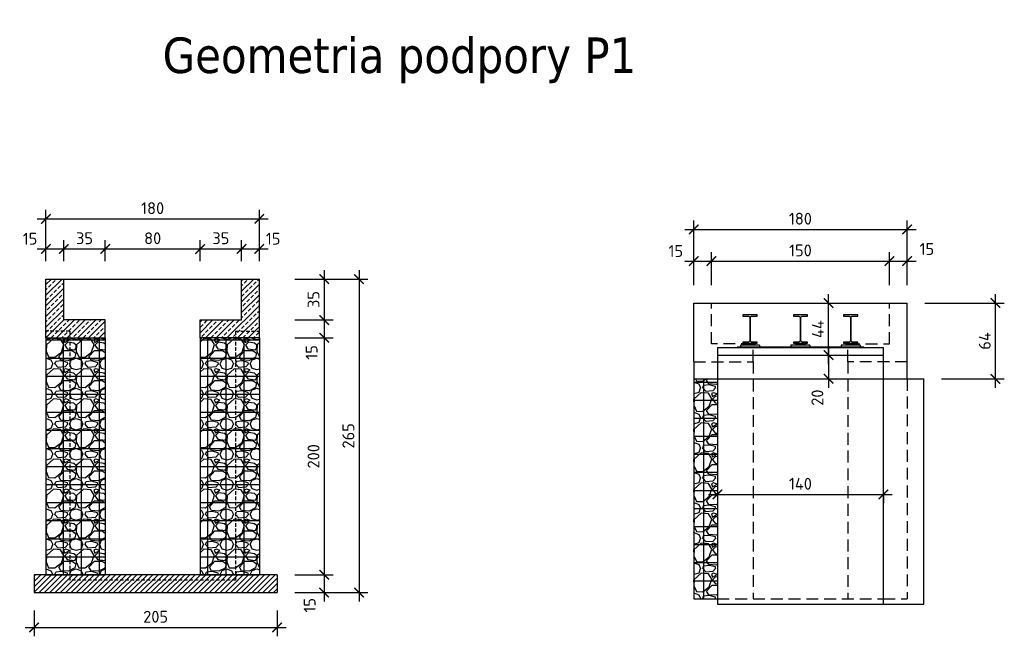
# Model space of a CAD drawing. Header units: millimetres. Extents: x 50975 to 116025, y -42779 to -16535.
# Tile 23 of 28: x 63956 to 64787, y -18641 to -18121. Entities that reach past the tile are written whole.
import ezdxf

# ---------------------------------------------------------------- set-up
doc = ezdxf.new("R2010")
doc.units = ezdxf.units.MM
doc.header["$LTSCALE"] = 40
doc.header["$PDMODE"] = 35
doc.header["$PDSIZE"] = 10
doc.linetypes.add('DASHED2', pattern=[0.375, 0.25, -0.125])
doc.layers.get('0').transparency = 0.4
doc.layers.get('Defpoints').transparency = 0.4
for name, color, linetype in [('K01', 94, 'Continuous'), ('K02', 253, 'Continuous'), ('K025', 161, 'Continuous'), ('K10', 10, 'Continuous')]:
    doc.layers.add(name, color=color, linetype=linetype)
doc.styles.get("Standard").update_dxf_attribs({"font": 'isocpeur.ttf', "height": 10})
doc.linetypes.add('ZIGZAG', pattern='A,0.00254,-5.08,[131,ltypeshp.shx,S=5.08,R=0,X=-5.08,Y=0],-10.16,[131,ltypeshp.shx,S=5.08,R=180,X=5.08,Y=0],-5.08', length=20.32254)
doc.dimstyles.new('ARCHIC', dxfattribs={"dimtxt": 10, "dimasz": 8, "dimexe": 7.5, "dimexo": 15, "dimgap": 4, "dimtad": 1, "dimdec": 1, "dimrnd": 0.5, "dimtxsty": 'Standard', "dimblk": 'ARCHTICK', "dimcen": 12.5, "dimdle": 7.5, "dimclrd": 94, "dimclre": 94, "dimclrt": 151, "dimazin": 2, "dimtfac": 1, "dimtdec": 1, "dimtmove": 2, "dimatfit": 3, "dimfxl": 7.5, "dimarcsym": 0})

# ---------------------------------------------------------------- blocks, each defined once
blk = doc.blocks.new('_ArchTick')
at = {"color": 0, "linetype": 'ByBlock', "const_width": 0.15}
blk.add_lwpolyline([(-0.5, -0.5), (0.5, 0.5)], dxfattribs=at)
blk = doc.blocks.new('*D322')
at = {"layer": 'Defpoints', "color": 0}
for p in [(63993.33, -18314.65), (63978.33, -18340.05), (63993.33, -18340.05)]:
    blk.add_point(p, dxfattribs=at)
at = {"layer": 'K025', "color": 94, "lineweight": -2}
for p, q in [((63978.33, -18325.05), (63978.33, -18307.15)), ((63993.33, -18325.05), (63993.33, -18307.15)), ((63970.83, -18314.65), (64000.83, -18314.65))]:
    blk.add_line(p, q, dxfattribs=at)
at = {"layer": 'K025', "color": 94, "lineweight": -2, "xscale": 8, "yscale": 8, "zscale": 8, "rotation": 180}
blk.add_blockref('_ArchTick', (63978.33, -18314.65), dxfattribs=at)
at = {"layer": 'K025', "color": 94, "lineweight": -2, "xscale": 8, "yscale": 8, "zscale": 8}
blk.add_blockref('_ArchTick', (63993.33, -18314.65), dxfattribs=at)
at = {"layer": 'K025', "color": 151, "insert": (63964.88, -18306.03), "char_height": 10, "attachment_point": 5}
blk.add_mtext('15', dxfattribs=at)
blk = doc.blocks.new('*D323')
at = {"layer": 'Defpoints', "color": 0}
for p in [(64028.33, -18314.65), (63993.33, -18340.05), (64028.33, -18340.05)]:
    blk.add_point(p, dxfattribs=at)
at = {"layer": 'K025', "color": 94, "lineweight": -2}
for p, q in [((63993.33, -18325.05), (63993.33, -18307.15)), ((64028.33, -18325.05), (64028.33, -18307.15)), ((63985.83, -18314.65), (64035.83, -18314.65))]:
    blk.add_line(p, q, dxfattribs=at)
at = {"layer": 'K025', "color": 94, "lineweight": -2, "xscale": 8, "yscale": 8, "zscale": 8, "rotation": 180}
blk.add_blockref('_ArchTick', (63993.33, -18314.65), dxfattribs=at)
at = {"layer": 'K025', "color": 94, "lineweight": -2, "xscale": 8, "yscale": 8, "zscale": 8}
blk.add_blockref('_ArchTick', (64028.33, -18314.65), dxfattribs=at)
at = {"layer": 'K025', "color": 151, "insert": (64010.83, -18305.65), "char_height": 10, "attachment_point": 5}
blk.add_mtext('35', dxfattribs=at)
blk = doc.blocks.new('*D324')
at = {"layer": 'Defpoints', "color": 0}
for p in [(64108.33, -18314.65), (64028.33, -18340.05), (64108.33, -18340.05)]:
    blk.add_point(p, dxfattribs=at)
at = {"layer": 'K025', "color": 94, "lineweight": -2}
for p, q in [((64028.33, -18325.05), (64028.33, -18307.15)), ((64108.33, -18325.05), (64108.33, -18307.15)), ((64020.83, -18314.65), (64115.83, -18314.65))]:
    blk.add_line(p, q, dxfattribs=at)
at = {"layer": 'K025', "color": 94, "lineweight": -2, "xscale": 8, "yscale": 8, "zscale": 8, "rotation": 180}
blk.add_blockref('_ArchTick', (64028.33, -18314.65), dxfattribs=at)
at = {"layer": 'K025', "color": 94, "lineweight": -2, "xscale": 8, "yscale": 8, "zscale": 8}
blk.add_blockref('_ArchTick', (64108.33, -18314.65), dxfattribs=at)
at = {"layer": 'K025', "color": 151, "insert": (64068.33, -18305.65), "char_height": 10, "attachment_point": 5}
blk.add_mtext('80', dxfattribs=at)
blk = doc.blocks.new('*D325')
at = {"layer": 'Defpoints', "color": 0}
for p in [(64143.33, -18314.65), (64108.33, -18340.05), (64143.33, -18340.05)]:
    blk.add_point(p, dxfattribs=at)
at = {"layer": 'K025', "color": 94, "lineweight": -2}
for p, q in [((64108.33, -18325.05), (64108.33, -18307.15)), ((64143.33, -18325.05), (64143.33, -18307.15)), ((64100.83, -18314.65), (64150.83, -18314.65))]:
    blk.add_line(p, q, dxfattribs=at)
at = {"layer": 'K025', "color": 94, "lineweight": -2, "xscale": 8, "yscale": 8, "zscale": 8, "rotation": 180}
blk.add_blockref('_ArchTick', (64108.33, -18314.65), dxfattribs=at)
at = {"layer": 'K025', "color": 94, "lineweight": -2, "xscale": 8, "yscale": 8, "zscale": 8}
blk.add_blockref('_ArchTick', (64143.33, -18314.65), dxfattribs=at)
at = {"layer": 'K025', "color": 151, "insert": (64125.83, -18305.65), "char_height": 10, "attachment_point": 5}
blk.add_mtext('35', dxfattribs=at)
blk = doc.blocks.new('*D326')
at = {"layer": 'Defpoints', "color": 0}
for p in [(64158.33, -18314.65), (64143.33, -18340.05), (64158.33, -18340.05)]:
    blk.add_point(p, dxfattribs=at)
at = {"layer": 'K025', "color": 94, "lineweight": -2}
for p, q in [((64143.33, -18325.05), (64143.33, -18307.15)), ((64158.33, -18325.05), (64158.33, -18307.15)), ((64135.83, -18314.65), (64165.83, -18314.65))]:
    blk.add_line(p, q, dxfattribs=at)
at = {"layer": 'K025', "color": 94, "lineweight": -2, "xscale": 8, "yscale": 8, "zscale": 8, "rotation": 180}
blk.add_blockref('_ArchTick', (64143.33, -18314.65), dxfattribs=at)
at = {"layer": 'K025', "color": 94, "lineweight": -2, "xscale": 8, "yscale": 8, "zscale": 8}
blk.add_blockref('_ArchTick', (64158.33, -18314.65), dxfattribs=at)
at = {"layer": 'K025', "color": 151, "insert": (64169.95, -18306.03), "char_height": 10, "attachment_point": 5}
blk.add_mtext('15', dxfattribs=at)
blk = doc.blocks.new('*D327')
at = {"layer": 'Defpoints', "color": 0}
for p in [(64158.33, -18289.27), (63978.33, -18340.05), (64158.33, -18340.05)]:
    blk.add_point(p, dxfattribs=at)
at = {"layer": 'K025', "color": 94, "lineweight": -2}
for p, q in [((63970.83, -18289.27), (64165.83, -18289.27)), ((63978.33, -18325.05), (63978.33, -18281.77)), ((64158.33, -18325.05), (64158.33, -18281.77))]:
    blk.add_line(p, q, dxfattribs=at)
at = {"layer": 'K025', "color": 94, "lineweight": -2, "xscale": 8, "yscale": 8, "zscale": 8, "rotation": 180}
blk.add_blockref('_ArchTick', (63978.33, -18289.27), dxfattribs=at)
at = {"layer": 'K025', "color": 94, "lineweight": -2, "xscale": 8, "yscale": 8, "zscale": 8}
blk.add_blockref('_ArchTick', (64158.33, -18289.27), dxfattribs=at)
at = {"layer": 'K025', "color": 151, "insert": (64068.33, -18280.27), "char_height": 10, "attachment_point": 5}
blk.add_mtext('180', dxfattribs=at)
blk = doc.blocks.new('*D328')
at = {"layer": 'Defpoints', "color": 0}
for p in [(64173.33, -18340.05), (64173.33, -18374.6), (64213.02, -18374.6)]:
    blk.add_point(p, dxfattribs=at)
at = {"layer": 'K025', "color": 94, "lineweight": -2}
for p, q in [((64213.02, -18332.55), (64213.02, -18382.1)), ((64188.33, -18340.05), (64220.52, -18340.05)), ((64188.33, -18374.6), (64220.52, -18374.6))]:
    blk.add_line(p, q, dxfattribs=at)
at = {"layer": 'K025', "color": 94, "lineweight": -2, "xscale": 8, "yscale": 8, "zscale": 8}
for p, rotation in [((64213.02, -18340.05), 90), ((64213.02, -18374.6), 270)]:
    blk.add_blockref('_ArchTick', p, dxfattribs=dict(at, rotation=rotation))
at = {"layer": 'K025', "color": 151, "insert": (64204.02, -18357.33), "char_height": 10, "attachment_point": 5, "rotation": 90}
blk.add_mtext('35', dxfattribs=at)
blk = doc.blocks.new('*D329')
at = {"layer": 'Defpoints', "color": 0}
for p in [(64173.33, -18374.6), (64173.33, -18389.6), (64213.02, -18389.6)]:
    blk.add_point(p, dxfattribs=at)
at = {"layer": 'K025', "color": 94, "lineweight": -2}
for p, q in [((64213.02, -18367.1), (64213.02, -18397.1)), ((64188.33, -18374.6), (64220.52, -18374.6)), ((64188.33, -18389.6), (64220.52, -18389.6))]:
    blk.add_line(p, q, dxfattribs=at)
at = {"layer": 'K025', "color": 94, "lineweight": -2, "xscale": 8, "yscale": 8, "zscale": 8}
for p, rotation in [((64213.02, -18374.6), 90), ((64213.02, -18389.6), 270)]:
    blk.add_blockref('_ArchTick', p, dxfattribs=dict(at, rotation=rotation))
at = {"layer": 'K025', "color": 151, "insert": (64202.45, -18401.96), "char_height": 10, "attachment_point": 5, "rotation": 90}
blk.add_mtext('15', dxfattribs=at)
blk = doc.blocks.new('*D330')
at = {"layer": 'Defpoints', "color": 0}
for p in [(64173.33, -18340.05), (64173.33, -18604.6), (64242.4, -18604.6)]:
    blk.add_point(p, dxfattribs=at)
at = {"layer": 'K025', "color": 94, "lineweight": -2}
for p, q in [((64242.4, -18332.55), (64242.4, -18612.1)), ((64188.33, -18340.05), (64249.9, -18340.05)), ((64188.33, -18604.6), (64249.9, -18604.6))]:
    blk.add_line(p, q, dxfattribs=at)
at = {"layer": 'K025', "color": 94, "lineweight": -2, "xscale": 8, "yscale": 8, "zscale": 8}
for p, rotation in [((64242.4, -18340.05), 90), ((64242.4, -18604.6), 270)]:
    blk.add_blockref('_ArchTick', p, dxfattribs=dict(at, rotation=rotation))
at = {"layer": 'K025', "color": 151, "insert": (64233.4, -18472.33), "char_height": 10, "attachment_point": 5, "rotation": 90}
blk.add_mtext('265', dxfattribs=at)
blk = doc.blocks.new('*D331')
at = {"layer": 'Defpoints', "color": 0}
for p in [(64173.33, -18389.6), (64173.33, -18589.6), (64213.02, -18589.6)]:
    blk.add_point(p, dxfattribs=at)
at = {"layer": 'K025', "color": 94, "lineweight": -2}
for p, q in [((64213.02, -18382.1), (64213.02, -18597.1)), ((64188.33, -18389.6), (64220.52, -18389.6)), ((64188.33, -18589.6), (64220.52, -18589.6))]:
    blk.add_line(p, q, dxfattribs=at)
at = {"layer": 'K025', "color": 94, "lineweight": -2, "xscale": 8, "yscale": 8, "zscale": 8}
for p, rotation in [((64213.02, -18389.6), 90), ((64213.02, -18589.6), 270)]:
    blk.add_blockref('_ArchTick', p, dxfattribs=dict(at, rotation=rotation))
at = {"layer": 'K025', "color": 151, "insert": (64204.02, -18489.6), "char_height": 10, "attachment_point": 5, "rotation": 90}
blk.add_mtext('200', dxfattribs=at)
blk = doc.blocks.new('*D332')
at = {"layer": 'Defpoints', "color": 0}
for p in [(64173.33, -18589.6), (64173.33, -18604.6), (64213.02, -18604.6)]:
    blk.add_point(p, dxfattribs=at)
at = {"layer": 'K025', "color": 94, "lineweight": -2}
for p, q in [((64213.02, -18582.1), (64213.02, -18612.1)), ((64188.33, -18589.6), (64220.52, -18589.6)), ((64188.33, -18604.6), (64220.52, -18604.6))]:
    blk.add_line(p, q, dxfattribs=at)
at = {"layer": 'K025', "color": 94, "lineweight": -2, "xscale": 8, "yscale": 8, "zscale": 8}
for p, rotation in [((64213.02, -18589.6), 90), ((64213.02, -18604.6), 270)]:
    blk.add_blockref('_ArchTick', p, dxfattribs=dict(at, rotation=rotation))
at = {"layer": 'K025', "color": 151, "insert": (64200.77, -18615.3), "char_height": 10, "attachment_point": 5, "rotation": 90}
blk.add_mtext('15', dxfattribs=at)
blk = doc.blocks.new('*D333')
at = {"layer": 'Defpoints', "color": 0}
for p in [(63968.33, -18604.6), (64173.33, -18604.6), (64173.33, -18633.99)]:
    blk.add_point(p, dxfattribs=at)
at = {"layer": 'K025', "color": 94, "lineweight": -2}
for p, q in [((63968.33, -18619.6), (63968.33, -18641.49)), ((64173.33, -18619.6), (64173.33, -18641.49)), ((63960.83, -18633.99), (64180.83, -18633.99))]:
    blk.add_line(p, q, dxfattribs=at)
at = {"layer": 'K025', "color": 94, "lineweight": -2, "xscale": 8, "yscale": 8, "zscale": 8, "rotation": 180}
blk.add_blockref('_ArchTick', (63968.33, -18633.99), dxfattribs=at)
at = {"layer": 'K025', "color": 94, "lineweight": -2, "xscale": 8, "yscale": 8, "zscale": 8}
blk.add_blockref('_ArchTick', (64173.33, -18633.99), dxfattribs=at)
at = {"layer": 'K025', "color": 151, "insert": (64070.83, -18624.99), "char_height": 10, "attachment_point": 5}
blk.add_mtext('205', dxfattribs=at)
blk = doc.blocks.new('*D346')
at = {"layer": 'Defpoints', "color": 0}
for p in [(64704.77, -18298.14), (64524.77, -18360.27), (64704.77, -18360.27)]:
    blk.add_point(p, dxfattribs=at)
at = {"layer": 'K02', "color": 94, "lineweight": -2}
for p, q in [((64524.77, -18345.27), (64524.77, -18290.64)), ((64704.77, -18345.27), (64704.77, -18290.64)), ((64517.27, -18298.14), (64712.27, -18298.14))]:
    blk.add_line(p, q, dxfattribs=at)
at = {"layer": 'K02', "color": 94, "lineweight": -2, "xscale": 8, "yscale": 8, "zscale": 8, "rotation": 180}
blk.add_blockref('_ArchTick', (64524.77, -18298.14), dxfattribs=at)
at = {"layer": 'K02', "color": 94, "lineweight": -2, "xscale": 8, "yscale": 8, "zscale": 8}
blk.add_blockref('_ArchTick', (64704.77, -18298.14), dxfattribs=at)
at = {"layer": 'K02', "color": 151, "insert": (64614.77, -18289.14), "char_height": 10, "attachment_point": 5}
blk.add_mtext('180', dxfattribs=at)
blk = doc.blocks.new('*D347')
at = {"layer": 'Defpoints', "color": 0}
for p in [(64539.77, -18324.89), (64524.77, -18360.27), (64539.77, -18360.27)]:
    blk.add_point(p, dxfattribs=at)
at = {"layer": 'K02', "color": 94, "lineweight": -2}
for p, q in [((64524.77, -18345.27), (64524.77, -18317.39)), ((64539.77, -18345.27), (64539.77, -18317.39)), ((64517.27, -18324.89), (64547.27, -18324.89))]:
    blk.add_line(p, q, dxfattribs=at)
at = {"layer": 'K02', "color": 94, "lineweight": -2, "xscale": 8, "yscale": 8, "zscale": 8, "rotation": 180}
blk.add_blockref('_ArchTick', (64524.77, -18324.89), dxfattribs=at)
at = {"layer": 'K02', "color": 94, "lineweight": -2, "xscale": 8, "yscale": 8, "zscale": 8}
blk.add_blockref('_ArchTick', (64539.77, -18324.89), dxfattribs=at)
at = {"layer": 'K02', "color": 151, "insert": (64509.64, -18316.41), "char_height": 10, "attachment_point": 5}
blk.add_mtext('15', dxfattribs=at)
blk = doc.blocks.new('*D348')
at = {"layer": 'Defpoints', "color": 0}
for p in [(64689.77, -18324.89), (64539.77, -18360.27), (64689.77, -18360.27)]:
    blk.add_point(p, dxfattribs=at)
at = {"layer": 'K02', "color": 94, "lineweight": -2}
for p, q in [((64539.77, -18345.27), (64539.77, -18317.39)), ((64689.77, -18345.27), (64689.77, -18317.39)), ((64532.27, -18324.89), (64697.27, -18324.89))]:
    blk.add_line(p, q, dxfattribs=at)
at = {"layer": 'K02', "color": 94, "lineweight": -2, "xscale": 8, "yscale": 8, "zscale": 8, "rotation": 180}
blk.add_blockref('_ArchTick', (64539.77, -18324.89), dxfattribs=at)
at = {"layer": 'K02', "color": 94, "lineweight": -2, "xscale": 8, "yscale": 8, "zscale": 8}
blk.add_blockref('_ArchTick', (64689.77, -18324.89), dxfattribs=at)
at = {"layer": 'K02', "color": 151, "insert": (64614.77, -18315.89), "char_height": 10, "attachment_point": 5}
blk.add_mtext('150', dxfattribs=at)
blk = doc.blocks.new('*D349')
at = {"layer": 'Defpoints', "color": 0}
for p in [(64704.77, -18324.89), (64689.77, -18360.27), (64704.77, -18360.27)]:
    blk.add_point(p, dxfattribs=at)
at = {"layer": 'K02', "color": 94, "lineweight": -2}
for p, q in [((64689.77, -18345.27), (64689.77, -18317.39)), ((64704.77, -18345.27), (64704.77, -18317.39)), ((64682.27, -18324.89), (64712.27, -18324.89))]:
    blk.add_line(p, q, dxfattribs=at)
at = {"layer": 'K02', "color": 94, "lineweight": -2, "xscale": 8, "yscale": 8, "zscale": 8, "rotation": 180}
blk.add_blockref('_ArchTick', (64689.77, -18324.89), dxfattribs=at)
at = {"layer": 'K02', "color": 94, "lineweight": -2, "xscale": 8, "yscale": 8, "zscale": 8}
blk.add_blockref('_ArchTick', (64704.77, -18324.89), dxfattribs=at)
at = {"layer": 'K02', "color": 151, "insert": (64721.43, -18314.72), "char_height": 10, "attachment_point": 5}
blk.add_mtext('15', dxfattribs=at)
blk = doc.blocks.new('*D350')
at = {"layer": 'Defpoints', "color": 0}
for p in [(64704.77, -18360.27), (64779.23, -18360.27), (64718.74, -18424.27)]:
    blk.add_point(p, dxfattribs=at)
at = {"layer": 'K02', "color": 94, "lineweight": -2}
for p, q in [((64779.23, -18431.77), (64779.23, -18352.77)), ((64719.77, -18360.27), (64786.73, -18360.27)), ((64733.74, -18424.27), (64786.73, -18424.27))]:
    blk.add_line(p, q, dxfattribs=at)
at = {"layer": 'K02', "color": 94, "lineweight": -2, "xscale": 8, "yscale": 8, "zscale": 8}
for p, rotation in [((64779.23, -18360.27), 90), ((64779.23, -18424.27), 270)]:
    blk.add_blockref('_ArchTick', p, dxfattribs=dict(at, rotation=rotation))
at = {"layer": 'K02', "color": 151, "insert": (64770.23, -18392.27), "char_height": 10, "attachment_point": 5, "rotation": 90}
blk.add_mtext('64', dxfattribs=at)
blk = doc.blocks.new('*D351')
at = {"layer": 'Defpoints', "color": 0}
for p in [(64614.77, -18404.27), (64614.77, -18424.27), (64638.48, -18424.27)]:
    blk.add_point(p, dxfattribs=at)
at = {"layer": 'K02', "color": 94, "lineweight": -2}
for p, q in [((64638.48, -18396.77), (64638.48, -18431.77)), ((64629.77, -18404.27), (64645.98, -18404.27)), ((64629.77, -18424.27), (64645.98, -18424.27))]:
    blk.add_line(p, q, dxfattribs=at)
at = {"layer": 'K02', "color": 94, "lineweight": -2, "xscale": 8, "yscale": 8, "zscale": 8}
for p, rotation in [((64638.48, -18404.27), 90), ((64638.48, -18424.27), 270)]:
    blk.add_blockref('_ArchTick', p, dxfattribs=dict(at, rotation=rotation))
at = {"layer": 'K02', "color": 151, "insert": (64629.05, -18440.11), "char_height": 10, "attachment_point": 5, "rotation": 90}
blk.add_mtext('20', dxfattribs=at)
blk = doc.blocks.new('*D352')
at = {"layer": 'Defpoints', "color": 0}
for p in [(64629.05, -18360.27), (64638.48, -18360.27), (64629.05, -18404.27)]:
    blk.add_point(p, dxfattribs=at)
at = {"layer": 'K02', "color": 94, "lineweight": -2}
for p, q in [((64638.48, -18411.77), (64638.48, -18352.77)), ((64644.05, -18360.27), (64645.98, -18360.27)), ((64644.05, -18404.27), (64645.98, -18404.27))]:
    blk.add_line(p, q, dxfattribs=at)
at = {"layer": 'K02', "color": 94, "lineweight": -2, "xscale": 8, "yscale": 8, "zscale": 8}
for p, rotation in [((64638.48, -18360.27), 90), ((64638.48, -18404.27), 270)]:
    blk.add_blockref('_ArchTick', p, dxfattribs=dict(at, rotation=rotation))
at = {"layer": 'K02', "color": 151, "insert": (64629.48, -18382.27), "char_height": 10, "attachment_point": 5, "rotation": 90}
blk.add_mtext('44', dxfattribs=at)
blk = doc.blocks.new('*D452')
at = {"layer": 'Defpoints', "color": 0}
for p in [(64544.77, -18506.07), (64684.77, -18506.07), (64684.77, -18521.76)]:
    blk.add_point(p, dxfattribs=at)
at = {"layer": 'K025', "color": 94, "lineweight": -2}
for p, q in [((64537.27, -18521.76), (64692.27, -18521.76)), ((64544.77, -18521.07), (64544.77, -18529.26)), ((64684.77, -18521.07), (64684.77, -18529.26))]:
    blk.add_line(p, q, dxfattribs=at)
at = {"layer": 'K025', "color": 94, "lineweight": -2, "xscale": 8, "yscale": 8, "zscale": 8, "rotation": 180}
blk.add_blockref('_ArchTick', (64544.77, -18521.76), dxfattribs=at)
at = {"layer": 'K025', "color": 94, "lineweight": -2, "xscale": 8, "yscale": 8, "zscale": 8}
blk.add_blockref('_ArchTick', (64684.77, -18521.76), dxfattribs=at)
at = {"layer": 'K025', "color": 151, "insert": (64614.77, -18512.76), "char_height": 10, "attachment_point": 5}
blk.add_mtext('140', dxfattribs=at)

msp = doc.modelspace()

# ---------------------------------------------------------------- hatches: boundary and pattern name
at = {"layer": 'K01'}
h = msp.add_hatch(dxfattribs=at)
h.set_pattern_fill('ANSI33', color=256)
h.set_pattern_definition([(45, (63978.327, -18389.601), (-4.49013, 4.49013), []), (45, (63982.817, -18389.601), (-4.49013, 4.49013), [3.175, -1.5875])])
h.paths.add_polyline_path([(63978.33, -18340.05), (63983.33, -18340.05), (63993.33, -18340.05), (63993.33, -18374.6), (64028.33, -18374.6), (64028.33, -18389.6), (63998.33, -18389.6), (63998.33, -18384.05), (63978.33, -18384.05)])
h.paths.add_polyline_path([(64143.33, -18340.05), (64153.33, -18340.05), (64158.33, -18340.05), (64158.33, -18384.05), (64138.33, -18384.05), (64138.33, -18389.6), (64108.33, -18389.6), (64108.33, -18374.6), (64143.33, -18374.6)])
h.paths.add_polyline_path([(63978.33, -18389.6), (63998.33, -18389.6), (63998.33, -18384.05), (63978.33, -18384.05)])
h.paths.add_polyline_path([(64138.33, -18389.6), (64158.33, -18389.6), (64158.33, -18384.05), (64138.33, -18384.05)])
h = msp.add_hatch(dxfattribs=at)
h.set_pattern_fill('GRAVL1', color=256)
h.set_pattern_definition([(228.0128, (63996.615, -18564.2012), (-203.199955, -228.600034), [3.4172, -338.3048]), (184.9697, (63994.329, -18566.7412), (304.8000267, 25.399779), [5.86405, -580.5405]), (132.5104, (63988.487, -18567.2492), (253.999764, -279.40022), [4.1348, -409.3472]), (267.2737, (63978.581, -18573.5992), (25.399899, 508.0000075), [5.34005, -528.6644]), (292.8337, (63978.327, -18578.9332), (-127.0002516, 304.799909), [5.2363, -518.3981]), (357.2737, (63980.359, -18583.7592), (-508.0000075, 25.399899), [5.34005, -528.6644]), (37.6942, (63985.693, -18584.0132), (-330.2001866, -253.9997563), [7.06194, -699.13116]), (72.2553, (63991.281, -18579.6952), (177.8002734, 558.7999043), [6.6672, -660.05255]), (121.4296, (63993.313, -18573.3452), (-203.200209, 330.199874), [5.3581, -530.45545]), (175.2364, (63990.519, -18568.7732), (279.400024, -25.399785), [6.1171, -299.7394]), (222.3974, (63984.423, -18568.2652), (-304.8001867, -279.399799), [7.9108, -783.1677]), (138.8141, (64003.727, -18573.8532), (-177.800075, 152.399932), [2.7, -267.3056]), (171.4692, (64001.695, -18572.0752), (330.1999564, -50.800201), [5.1368, -508.5464]), (225, (63996.615, -18571.313), (-4e-15, -25.4), [3.592, -32.329]), (203.1986, (63994.837, -18568.2652), (126.999993, 50.800034), [1.9344, -191.5062]), (291.8014, (63993.059, -18569.027), (-25.4, 76.20001), [2.7357, -134.0475]), (30.9638, (63994.075, -18571.567), (76.19995, 50.80006), [4.4432, -143.663]), (161.565, (63997.885, -18569.281), (50.8, -25.39996), [3.2129, -77.109]), (16.3895, (63978.327, -18569.0272), (254.000056, 76.199815), [4.5009, -445.5883]), (70.3462, (63982.645, -18567.7572), (-101.599879, -279.400054), [3.776, -373.8222]), (293.1986, (63997.885, -18564.2012), (-50.800034, 126.999993), [3.8688, -189.5718]), (343.6105, (63999.409, -18567.7572), (-254.000056, 76.199815), [4.5009, -445.5883]), (339.444, (63978.327, -18584.7752), (-127.000047, 50.799898), [4.3404, -212.6773]), (294.7751, (63982.391, -18586.2992), (-126.999802, 279.400087), [3.6367, -360.0359]), (66.8014, (63998.139, -18589.6012), (50.800034, 126.999993), [3.8688, -189.5718]), (17.354, (63999.663, -18586.0452), (-330.200051, -101.59986), [4.2578, -421.5238]), (69.444, (63985.693, -18589.6012), (-50.799898, -127.000047), [2.1702, -214.8475]), (101.31, (63996.615, -18589.601), (-25.39994, 101.60002), [1.2951, -128.22]), (165.9638, (63996.361, -18588.331), (76.20001, -25.39995), [5.2363, -99.4905]), (186.009, (63991.281, -18587.0612), (253.999994, 25.399983), [4.8527, -480.41364]), (303.69, (63994.075, -18573.853), (-25.40003, 50.79999), [3.6632, -87.9178]), (353.1572, (63996.107, -18576.9012), (431.799984, -50.800203), [6.3956, -633.1601]), (60.9454, (64002.457, -18577.6632), (-101.6, -177.80001), [2.6151, -258.8939]), (90, (64003.727, -18575.377), (-25.4, 25.4), [1.524, -23.876]), (120.2564, (63990.773, -18586.2992), (101.59987, -177.800062), [3.5287, -349.3394]), (48.0128, (63988.995, -18583.2512), (203.199955, 228.600034), [6.8344, -334.8876]), (0, (63993.567, -18578.17), (25.4, 25.4), [6.604, -18.796]), (325.3048, (64000.171, -18578.1712), (-253.999854, 177.800219), [4.0161, -397.5932]), (254.0546, (64003.473, -18580.457), (-25.399997, -101.600003), [3.6983, -181.2165]), (207.646, (64002.457, -18584.0132), (-482.5998935, -254.000196), [6.02145, -596.12464]), (175.4261, (63997.123, -18586.8072), (-330.200014, 25.399868), [6.3703, -630.6585])])
h.paths.add_polyline_path([(64108.33, -18589.6), (64138.33, -18589.6), (64138.33, -18389.6), (64108.33, -18389.6)])
h.paths.add_polyline_path([(63998.33, -18589.6), (64028.33, -18589.6), (64028.33, -18389.6), (63998.33, -18389.6)])
h.paths.add_polyline_path([(64138.33, -18589.6), (64158.33, -18589.6), (64158.33, -18389.6), (64138.33, -18389.6)])
h.paths.add_polyline_path([(63978.33, -18589.6), (63998.33, -18589.6), (63998.33, -18389.6), (63978.33, -18389.6)])
h = msp.add_hatch(dxfattribs=at)
h.set_pattern_fill('GRAVL1', color=256)
h.set_pattern_definition([(228.0128, (64543.0608, -18584.4232), (-203.199955, -228.600034), [3.4172, -338.3048]), (184.9697, (64540.7748, -18586.9632), (304.800027, 25.399779), [5.86405, -580.5405]), (132.5104, (64534.9328, -18587.4712), (253.999764, -279.40022), [4.1348, -409.3472]), (267.2737, (64525.0268, -18593.8212), (25.399899, 508.0000075), [5.34, -528.6644]), (292.8337, (64524.7728, -18599.1552), (-127.000252, 304.799909), [5.2363, -518.3981]), (357.2737, (64526.8048, -18603.9812), (-508.0000075, 25.399899), [5.34005, -528.6644]), (37.6942, (64532.1388, -18604.2352), (-330.2001866, -253.9997563), [7.06194, -699.1312]), (72.2553, (64537.7268, -18599.9172), (177.8002734, 558.7999043), [6.6672, -660.05255]), (121.4296, (64539.7588, -18593.5672), (-203.200209, 330.199874), [5.3581, -530.45545]), (175.2364, (64536.9648, -18588.9952), (279.400024, -25.399785), [6.1171, -299.7394]), (222.3974, (64530.8688, -18588.48724), (-304.8001867, -279.399799), [7.9108, -783.1677]), (138.8141, (64550.1728, -18594.0752), (-177.800075, 152.399932), [2.7, -267.3056]), (171.4692, (64548.1408, -18592.2972), (330.199956, -50.800201), [5.1368, -508.5464]), (225, (64543.06, -18591.535), (-4e-15, -25.4), [3.592, -32.329]), (203.1986, (64541.2828, -18588.4872), (126.99999, 50.800034), [1.9344, -191.5062]), (291.8014, (64539.505, -18589.2492), (-25.4, 76.20001), [2.7357, -134.0475]), (30.9638, (64540.5208, -18591.7892), (76.19995, 50.80006), [4.4432, -143.663]), (161.565, (64544.331, -18589.503), (50.8, -25.39996), [3.213, -77.109]), (16.3895, (64524.7728, -18589.2492), (254.000056, 76.199815), [4.5009, -445.5883]), (70.3462, (64529.0908, -18587.9792), (-101.59988, -279.400054), [3.776, -373.8222]), (293.1986, (64544.3308, -18584.4232), (-50.800034, 126.99999), [3.8688, -189.5718]), (343.6105, (64545.8548, -18587.9792), (-254.000056, 76.199815), [4.5009, -445.5883]), (339.444, (64524.7728, -18604.9972), (-127.000047, 50.7999), [4.3404, -212.6773]), (294.7751, (64528.8368, -18606.5212), (-126.999802, 279.400087), [3.6367, -360.0359]), (66.8014, (64544.5848, -18609.8232), (50.800034, 126.999993), [3.8688, -189.5718]), (17.354, (64546.1088, -18606.2672), (-330.200051, -101.59986), [4.2578, -421.5238]), (69.444, (64532.1388, -18609.8232), (-50.7999, -127.000047), [2.1702, -214.8475]), (101.31, (64543.061, -18609.823), (-25.39994, 101.60002), [1.2951, -128.22]), (165.9638, (64542.807, -18608.553), (76.20001, -25.39995), [5.2363, -99.4905]), (186.009, (64537.7268, -18607.2832), (253.999994, 25.399983), [4.8527, -480.4136]), (303.69, (64540.521, -18594.075), (-25.40003, 50.8), [3.6632, -87.9178]), (353.1572, (64542.5528, -18597.1232), (431.799984, -50.800203), [6.3956, -633.1601]), (60.9454, (64548.9028, -18597.8852), (-101.6, -177.80001), [2.6151, -258.8939]), (90, (64550.173, -18595.6), (-25.4, 25.4), [1.524, -23.876]), (120.2564, (64537.2188, -18606.5212), (101.59987, -177.800062), [3.5287, -349.3394]), (48.0128, (64535.4408, -18603.4732), (203.199955, 228.600034), [6.8344, -334.8876]), (0, (64540.013, -18598.393), (25.4, 25.4), [6.604, -18.796]), (325.3048, (64546.6168, -18598.3932), (-253.999854, 177.800219), [4.0161, -397.5932]), (254.0546, (64549.9188, -18600.6792), (-25.4, -101.6), [3.6983, -181.2165]), (207.646, (64548.9028, -18604.2352), (-482.5998935, -254.000196), [6.02145, -596.1246]), (175.4261, (64543.5688, -18607.0292), (-330.200014, 25.399868), [6.3703, -630.6585])])
h.paths.add_polyline_path([(64544.77, -18424.27), (64544.77, -18609.82), (64524.77, -18609.82), (64524.77, -18424.27)])
h = msp.add_hatch(dxfattribs=at)
h.set_pattern_fill('ANSI31', color=256)
h.set_pattern_definition([(45, (63868.327, -18919.8752), (-2.245064, 2.245064), [])])
h.paths.add_polyline_path([(63968.33, -18604.6), (63968.33, -18589.6), (63998.33, -18589.6), (63998.33, -18594.05), (64138.33, -18594.05), (64138.33, -18589.6), (64173.33, -18589.6), (64173.33, -18604.6)])
h.paths.add_polyline_path([(63998.33, -18589.6), (63998.33, -18594.05), (64138.33, -18594.05), (64138.33, -18589.6)])
at = {"layer": 'K02'}
h = msp.add_hatch(dxfattribs=at)
h.set_pattern_fill('CTYSQ6ST', color=256, scale=0.1)
h.set_pattern_definition([(0, (64328.327, -18589.601), (0, 15.24), []), (90, (64328.327, -18589.601), (-15.24, 9e-16), [])])
h.paths.add_polyline_path([(64108.33, -18589.6), (64108.33, -18389.6), (64138.33, -18389.6), (64138.33, -18589.6)])
h.paths.add_polyline_path([(63998.33, -18589.6), (63998.33, -18389.6), (64028.33, -18389.6), (64028.33, -18589.6)])
h.paths.add_polyline_path([(64138.33, -18589.6), (64138.33, -18389.6), (64158.33, -18389.6), (64158.33, -18589.6)])
h.paths.add_polyline_path([(63978.33, -18589.6), (63978.33, -18389.6), (63998.33, -18389.6), (63998.33, -18589.6)])
h = msp.add_hatch(dxfattribs=at)
h.set_pattern_fill('CTYSQ6ST', color=256, scale=0.1)
h.set_pattern_definition([(0, (64624.773, -18609.823), (0, 15.24), []), (90, (64624.773, -18609.823), (-15.24, 9e-16), [])])
h.paths.add_polyline_path([(64544.77, -18424.27), (64544.77, -18609.82), (64524.77, -18609.82), (64524.77, -18424.27)])

# ---------------------------------------------------------------- linework, layer by layer
at = {"layer": 'K01', "linetype": 'DASHED2'}
for p, q in [((64539.77, -18394.82), (64539.77, -18360.27)), ((64689.77, -18394.82), (64689.77, -18360.27)), ((64574.77, -18394.82), (64539.77, -18394.82)), ((64574.77, -18409.82), (64574.77, -18394.82)), ((64654.77, -18409.82), (64654.77, -18394.82)), ((64654.77, -18394.82), (64689.77, -18394.82)), ((64524.77, -18409.82), (64574.77, -18409.82)), ((64574.77, -18409.82), (64574.77, -18609.82)), ((64704.77, -18409.82), (64654.77, -18409.82)), ((64654.77, -18409.82), (64654.77, -18609.82)), ((64704.77, -18424.27), (64704.77, -18609.82)), ((64544.77, -18609.82), (64684.77, -18609.82)), ((64684.77, -18609.82), (64704.77, -18609.82))]:
    msp.add_line(p, q, dxfattribs=at)
at = {"layer": 'K01', "linetype": 'DASHED2', "ltscale": 0.3}
for p, q in [((63998.33, -18384.05), (63978.33, -18384.05)), ((63998.33, -18384.05), (63998.33, -18594.05)), ((64138.33, -18384.05), (64138.33, -18594.05)), ((64138.33, -18384.05), (64158.33, -18384.05)), ((64138.33, -18594.05), (63998.33, -18594.05))]:
    msp.add_line(p, q, dxfattribs=at)
at = {"layer": 'K01'}
for points in [[(64566.27, -18394.27), (64578.27, -18394.27), (64578.27, -18393.29), (64574.08, -18393.29, -0.414214), (64572.58, -18391.79), (64572.58, -18372.75, -0.414214), (64574.08, -18371.25), (64578.27, -18371.25), (64578.27, -18370.27), (64566.27, -18370.27), (64566.27, -18371.25), (64570.46, -18371.25, -0.414214), (64571.96, -18372.75), (64571.96, -18391.79, -0.414214), (64570.46, -18393.29), (64566.27, -18393.29)], [(64608.77, -18394.27), (64620.77, -18394.27), (64620.77, -18393.29), (64616.58, -18393.29, -0.414214), (64615.08, -18391.79), (64615.08, -18372.75, -0.414214), (64616.58, -18371.25), (64620.77, -18371.25), (64620.77, -18370.27), (64608.77, -18370.27), (64608.77, -18371.25), (64612.96, -18371.25, -0.414214), (64614.46, -18372.75), (64614.46, -18391.79, -0.414214), (64612.96, -18393.29), (64608.77, -18393.29)], [(64651.18, -18394.27), (64663.18, -18394.27), (64663.18, -18393.29), (64658.99, -18393.29, -0.414214), (64657.49, -18391.79), (64657.49, -18372.75, -0.414214), (64658.99, -18371.25), (64663.18, -18371.25), (64663.18, -18370.27), (64651.18, -18370.27), (64651.18, -18371.25), (64655.37, -18371.25, -0.414214), (64656.87, -18372.75), (64656.87, -18391.79, -0.414214), (64655.37, -18393.29), (64651.18, -18393.29)]]:
    msp.add_lwpolyline(points, format="xyb", close=True, dxfattribs=at)
at = {"layer": 'K025'}
for p, q in [((63978.33, -18389.6), (63978.33, -18340.05)), ((63978.33, -18340.05), (63993.33, -18340.05)), ((63993.33, -18374.6), (63993.33, -18340.05)), ((63993.33, -18340.05), (64143.33, -18340.05)), ((64143.33, -18374.6), (64143.33, -18340.05)), ((64143.33, -18340.05), (64158.33, -18340.05)), ((64158.33, -18389.6), (64158.33, -18340.05)), ((64158.33, -18384.05), (64158.33, -18340.05)), ((64524.77, -18404.27), (64524.77, -18360.27)), ((64524.77, -18360.27), (64704.77, -18360.27)), ((64704.77, -18404.27), (64704.77, -18360.27)), ((64028.33, -18374.6), (63993.33, -18374.6)), ((64028.33, -18389.6), (64028.33, -18374.6)), ((64108.33, -18389.6), (64108.33, -18374.6)), ((64108.33, -18374.6), (64143.33, -18374.6)), ((63978.33, -18389.6), (63978.33, -18589.6)), ((63978.33, -18389.6), (64028.33, -18389.6)), ((64028.33, -18389.6), (64028.33, -18589.6)), ((64158.33, -18389.6), (64108.33, -18389.6)), ((64108.33, -18389.6), (64108.33, -18589.6)), ((64158.33, -18389.6), (64158.33, -18589.6)), ((64580.27, -18395.82), (64564.27, -18395.82)), ((64564.27, -18395.82), (64564.27, -18397.42)), ((64568.27, -18394.27), (64568.27, -18395.27)), ((64568.27, -18395.27), (64576.27, -18395.27)), ((64569.27, -18395.27), (64569.27, -18395.82)), ((64575.27, -18395.27), (64575.27, -18395.82)), ((64576.27, -18394.27), (64576.27, -18395.27)), ((64580.27, -18395.82), (64580.27, -18397.42)), ((64622.77, -18395.82), (64606.77, -18395.82)), ((64606.77, -18395.82), (64606.77, -18397.42)), ((64610.77, -18394.27), (64610.77, -18395.27)), ((64610.77, -18395.27), (64618.77, -18395.27)), ((64611.77, -18395.27), (64611.77, -18395.82)), ((64617.77, -18395.27), (64617.77, -18395.82)), ((64618.77, -18394.27), (64618.77, -18395.27)), ((64622.77, -18395.82), (64622.77, -18397.42)), ((64665.18, -18395.82), (64649.18, -18395.82)), ((64649.18, -18395.82), (64649.18, -18397.42)), ((64653.18, -18394.27), (64653.18, -18395.27)), ((64653.18, -18395.27), (64661.18, -18395.27)), ((64654.18, -18395.27), (64654.18, -18395.82)), ((64660.18, -18395.27), (64660.18, -18395.82)), ((64661.18, -18394.27), (64661.18, -18395.27)), ((64665.18, -18395.82), (64665.18, -18397.42)), ((64524.77, -18409.82), (64524.77, -18404.27)), ((64544.77, -18397.87), (64544.77, -18614.27)), ((64544.77, -18397.87), (64684.77, -18397.87)), ((64544.77, -18404.27), (64684.77, -18404.27)), ((64561.27, -18397.42), (64561.27, -18397.87)), ((64668.27, -18397.42), (64561.27, -18397.42)), ((64668.27, -18397.42), (64668.27, -18397.87)), ((64684.77, -18614.27), (64684.77, -18397.87)), ((64704.77, -18409.82), (64704.77, -18404.27)), ((64524.77, -18409.82), (64524.77, -18609.82)), ((64704.77, -18424.27), (64704.77, -18409.82)), ((64524.77, -18424.27), (64544.77, -18424.27)), ((64718.74, -18614.27), (64718.74, -18424.27)), ((64173.33, -18589.6), (63968.33, -18589.6)), ((63968.33, -18589.6), (63968.33, -18604.6)), ((64173.33, -18589.6), (64173.33, -18604.6)), ((63968.33, -18604.6), (64173.33, -18604.6)), ((64524.77, -18609.82), (64544.77, -18609.82)), ((64544.77, -18614.27), (64684.77, -18614.27)), ((64684.77, -18614.27), (64718.74, -18614.27))]:
    msp.add_line(p, q, dxfattribs=at)
at = {"layer": 'K025', "linetype": 'ZIGZAG', "ltscale": 0.01}
msp.add_line((64544.77, -18424.27), (64718.74, -18424.27), dxfattribs=at)
at = {"layer": 'K025', "color": 1}
msp.add_line((64684.77, -18424.27), (64684.77, -18424.27), dxfattribs=at)

# ---------------------------------------------------------------- texts
at = {"layer": 'K10', "insert": (64076.72, -18136.22), "char_height": 30, "width": 662.7761, "attachment_point": 1, "bg_fill": 2}
msp.add_mtext('{\\fTahoma|b0|i0|c238|p34;Geometria podpory P1}', dxfattribs=at)

# ---------------------------------------------------------------- dimensions: what is measured, and where the dimension line sits
at = {"layer": 'K02'}
for base, p1, p2, picture, middle in [((64704.77, -18298.14), (64524.77, -18360.27), (64704.77, -18360.27), '*D346', (64614.77, -18289.14)), ((64689.77, -18324.89), (64539.77, -18360.27), (64689.77, -18360.27), '*D348', (64614.77, -18315.89))]:
    dim = msp.add_linear_dim(base=base, p1=p1, p2=p2, dimstyle='ARCHIC', dxfattribs=at)
    dim.commit()
    dim.dimension.update_dxf_attribs({"geometry": picture, "text_midpoint": middle})
for base, p1, p2, picture, middle in [((64539.77, -18324.89), (64524.77, -18360.27), (64539.77, -18360.27), '*D347', (64509.64, -18316.41)), ((64704.77, -18324.89), (64689.77, -18360.27), (64704.77, -18360.27), '*D349', (64721.43, -18314.72))]:
    dim = msp.add_linear_dim(base=base, p1=p1, p2=p2, dimstyle='ARCHIC', dxfattribs=at)
    dim.commit()
    dim.dimension.update_dxf_attribs({"geometry": picture, "text_midpoint": middle, "dimtype": 160})
for base, p1, p2, picture, middle in [((64638.48, -18360.27), (64629.05, -18404.27), (64629.05, -18360.27), '*D352', (64629.48, -18382.27)), ((64779.23, -18360.27), (64718.74, -18424.27), (64704.77, -18360.27), '*D350', (64770.23, -18392.27))]:
    dim = msp.add_linear_dim(base=base, p1=p1, p2=p2, angle=90, dimstyle='ARCHIC', dxfattribs=at)
    dim.commit()
    dim.dimension.update_dxf_attribs({"geometry": picture, "text_midpoint": middle})
dim = msp.add_linear_dim(base=(64638.48, -18424.27), p1=(64614.77, -18404.27), p2=(64614.77, -18424.27), angle=90, dimstyle='ARCHIC', dxfattribs=at)
dim.commit()
dim.dimension.update_dxf_attribs({"geometry": '*D351', "text_midpoint": (64629.05, -18440.11), "dimtype": 160})
at = {"layer": 'K025', "color": 1}
for base, p1, p2, picture, middle in [((64158.33, -18289.27), (63978.33, -18340.05), (64158.33, -18340.05), '*D327', (64068.33, -18280.27)), ((64028.33, -18314.65), (63993.33, -18340.05), (64028.33, -18340.05), '*D323', (64010.83, -18305.65)), ((64108.33, -18314.65), (64028.33, -18340.05), (64108.33, -18340.05), '*D324', (64068.33, -18305.65)), ((64143.33, -18314.65), (64108.33, -18340.05), (64143.33, -18340.05), '*D325', (64125.83, -18305.65)), ((64173.33, -18633.99), (63968.33, -18604.6), (64173.33, -18604.6), '*D333', (64070.83, -18624.99))]:
    dim = msp.add_linear_dim(base=base, p1=p1, p2=p2, dimstyle='ARCHIC', dxfattribs=at)
    dim.commit()
    dim.dimension.update_dxf_attribs({"geometry": picture, "text_midpoint": middle})
for base, p1, p2, picture, middle in [((63993.33, -18314.65), (63978.33, -18340.05), (63993.33, -18340.05), '*D322', (63964.88, -18306.03)), ((64158.33, -18314.65), (64143.33, -18340.05), (64158.33, -18340.05), '*D326', (64169.95, -18306.03))]:
    dim = msp.add_linear_dim(base=base, p1=p1, p2=p2, dimstyle='ARCHIC', dxfattribs=at)
    dim.commit()
    dim.dimension.update_dxf_attribs({"geometry": picture, "text_midpoint": middle, "dimtype": 160})
for base, p2, text, picture, middle in [((64213.02, -18374.6), (64173.33, -18374.6), '35', '*D328', (64204.02, -18357.33)), ((64242.4, -18604.6), (64173.33, -18604.6), '265', '*D330', (64233.4, -18472.33))]:
    dim = msp.add_linear_dim(base=base, p1=(64173.33, -18340.05), p2=p2, angle=90, text=text, dimstyle='ARCHIC', dxfattribs=at)
    dim.commit()
    dim.dimension.update_dxf_attribs({"geometry": picture, "text_midpoint": middle})
for base, p1, p2, picture, middle in [((64213.02, -18389.6), (64173.33, -18374.6), (64173.33, -18389.6), '*D329', (64202.45, -18401.96)), ((64213.02, -18604.6), (64173.33, -18589.6), (64173.33, -18604.6), '*D332', (64200.77, -18615.3))]:
    dim = msp.add_linear_dim(base=base, p1=p1, p2=p2, angle=90, dimstyle='ARCHIC', dxfattribs=at)
    dim.commit()
    dim.dimension.update_dxf_attribs({"geometry": picture, "text_midpoint": middle, "dimtype": 160})
dim = msp.add_linear_dim(base=(64213.02, -18589.6), p1=(64173.33, -18389.6), p2=(64173.33, -18589.6), angle=90, dimstyle='ARCHIC', dxfattribs=at)
dim.commit()
dim.dimension.update_dxf_attribs({"geometry": '*D331', "text_midpoint": (64204.02, -18489.6)})
at = {"layer": 'K025'}
dim = msp.add_linear_dim(base=(64684.77, -18521.76), p1=(64544.77, -18506.07), p2=(64684.77, -18506.07), dimstyle='ARCHIC', dxfattribs=at)
dim.commit()
dim.dimension.update_dxf_attribs({"geometry": '*D452', "text_midpoint": (64614.77, -18512.76)})

doc.saveas('drawing.dxf')
